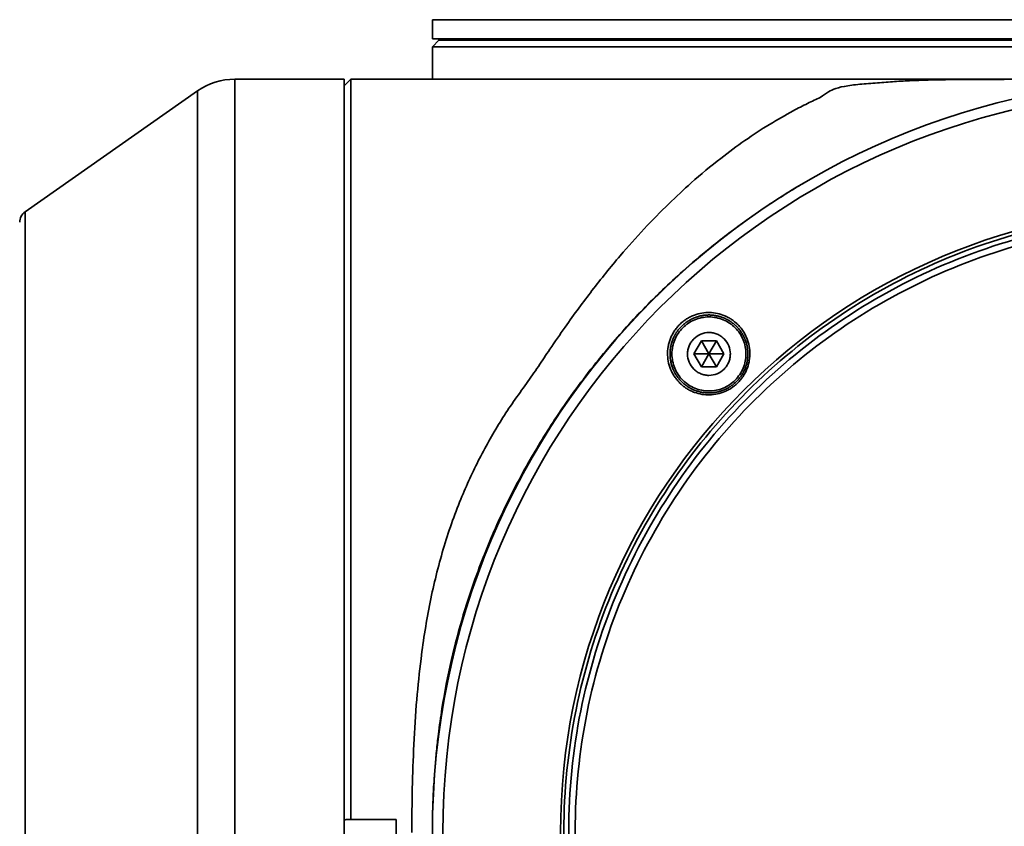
# Model space of a CAD drawing. Header units: millimetres. Extents: x 0 to 4200, y 0 to 2974.
# Tile 15 of 40: x 1173 to 1248, y 1808 to 1870. Entities that reach past the tile are written whole.
import ezdxf

# ---------------------------------------------------------------- set-up
doc = ezdxf.new("R2010")
doc.units = ezdxf.units.MM
doc.header["$LTSCALE"] = 10
doc.linetypes.add('CENTERX2', pattern=[20.32, 12.7, -2.54, 2.54, -2.54])
doc.layers.get('0').update_dxf_attribs({"lineweight": 18})
doc.layers.add('中心线层', color=6, linetype='CENTERX2', lineweight=25)
doc.layers.add('标注层', color=150, linetype='Continuous', lineweight=18)
doc.styles.add('SLDTEXTSTYLE1', font='txt')
doc.dimstyles.new('SLDDIMSTYLE0', dxfattribs={"dimtxt": 35, "dimasz": 40, "dimexe": 0, "dimexo": 0.0625, "dimgap": 8.75, "dimtad": 0, "dimtih": 1, "dimtoh": 1, "dimrnd": 1e-09, "dimzin": 12, "dimdsep": 46, "dimtxsty": 'SLDTEXTSTYLE1', "dimcen": 0, "dimdle": 80, "dimadec": 0, "dimazin": 3, "dimtfac": 1, "dimtdec": 3, "dimtofl": 0, "dimtmove": 0, "dimatfit": 3, "dimfxl": 1, "dimfrac": 2, "dimtolj": 1, "dimarcsym": 0})

# ---------------------------------------------------------------- blocks, each defined once
blk = doc.blocks.new('*X25')
at = {"layer": '标注层'}
blk.add_hatch(color=256, dxfattribs=at).paths.add_polyline_path([(1613.73, 2046.548), (1649.617, 2064.909), (1643.993, 2073.178)], flags=0)
for p, q in [((1613.73, 2046.548), (1751.485, 2140.236)), ((1751.485, 2140.236), (1861.288, 2140.236))]:
    blk.add_line(p, q, dxfattribs=at)
at = {"layer": '标注层', "char_height": 35, "attachment_point": 1, "style": 'SLDTEXTSTYLE1'}
for s, insert, width in [('%%C', (1761.485, 2185.353), 46.92737), ('850', (1800.184, 2185.353), 140.78212)]:
    blk.add_mtext(s, dxfattribs=dict(at, insert=insert, width=width))

msp = doc.modelspace()

# ---------------------------------------------------------------- linework, layer by layer
at = {"color": 7, "linetype": 'Continuous', "lineweight": 35}
for p, q in [((1204.302, 1870.123), (1204.302, 1868.642)), ((1320.302, 1868.642), (1204.302, 1868.642)), ((1204.802, 1868.642), (1204.802, 1868.54)), ((1204.802, 1868.54), (1204.302, 1868.04)), ((1204.302, 1868.04), (1204.302, 1865.542)), ((1320.302, 1868.04), (1204.302, 1868.04)), ((1319.802, 1868.54), (1204.802, 1868.54)), ((1197.502, 1865.542), (1189.078, 1865.542)), ((1197.502, 1749.542), (1197.502, 1865.542)), ((1198.005, 1865.542), (1197.505, 1865.042)), ((1262.302, 1865.542), (1198.005, 1865.542)), ((1198.005, 1808.547), (1198.005, 1865.542)), ((1197.505, 1865.042), (1197.502, 1865.042)), ((1197.505, 1808.499), (1197.505, 1865.042)), ((1186.211, 1864.639), (1172.929, 1855.341)), ((1225.032, 1845.388), (1224.454, 1844.388)), ((1226.186, 1845.388), (1225.032, 1845.388)), ((1225.032, 1845.388), (1225.609, 1844.388)), ((1226.186, 1845.388), (1225.609, 1844.388)), ((1226.764, 1844.388), (1226.186, 1845.388)), ((1224.454, 1844.388), (1225.032, 1843.388)), ((1224.454, 1844.388), (1225.609, 1844.388)), ((1225.609, 1844.388), (1225.032, 1843.388)), ((1226.764, 1844.388), (1225.609, 1844.388)), ((1226.186, 1843.388), (1225.609, 1844.388)), ((1226.186, 1843.388), (1226.764, 1844.388)), ((1225.032, 1843.388), (1226.186, 1843.388)), ((1197.502, 1808.499), (1197.505, 1808.499)), ((1198.005, 1808.547), (1197.814, 1808.547)), ((1201.502, 1808.547), (1198.005, 1808.547)), ((1201.502, 1808.547), (1201.502, 1806.537))]:
    msp.add_line(p, q, dxfattribs=at)
at = {"color": 8, "linetype": 'Continuous', "lineweight": 35}
for p, q in [((1320.302, 1870.123), (1204.302, 1870.123)), ((1189.078, 1853.878), (1189.078, 1865.542)), ((1186.211, 1750.446), (1186.211, 1864.639)), ((1172.929, 1845.728), (1172.929, 1855.341)), ((1189.078, 1749.542), (1189.078, 1853.878)), ((1172.929, 1845.728), (1172.929, 1759.744))]:
    msp.add_line(p, q, dxfattribs=at)
at = {"color": 7, "linetype": 'Continuous', "lineweight": 35}
for radius in [58, 57.196, 48.125]:
    msp.add_circle((1262.302, 1807.542), radius, dxfattribs=at)
for centre, radius, start, end in [((1189.078, 1860.542), 5, 90, 124.99202), ((1173.502, 1854.522), 1, 124.99202, 180)]:
    msp.add_arc(centre, radius, start, end, dxfattribs=at)
for points, knots in [([(1319.802, 1868.642), (1319.802, 1868.642), (1319.432, 1868.642), (1317.963, 1868.642), (1316.866, 1868.642), (1313.985, 1868.642), (1312.203, 1868.642), (1308.021, 1868.642), (1305.622, 1868.642), (1300.3, 1868.642), (1297.377, 1868.642), (1291.118, 1868.642), (1287.783, 1868.642), (1280.83, 1868.642), (1277.211, 1868.642), (1269.829, 1868.642), (1266.066, 1868.642), (1258.539, 1868.642), (1254.776, 1868.642), (1247.394, 1868.642), (1243.775, 1868.642), (1236.821, 1868.642), (1233.486, 1868.642), (1227.228, 1868.642), (1224.305, 1868.642), (1218.983, 1868.642), (1216.584, 1868.642), (1212.402, 1868.642), (1210.619, 1868.642), (1207.739, 1868.642), (1206.641, 1868.642), (1205.173, 1868.642), (1204.802, 1868.642), (1204.802, 1868.642)], [0, 0, 0, 0, 7.1875, 7.1875, 14.375, 14.375, 21.5625, 21.5625, 28.75, 28.75, 35.9375, 35.9375, 43.125, 43.125, 50.3125, 50.3125, 57.5, 57.5, 64.6875, 64.6875, 71.875, 71.875, 79.0625, 79.0625, 86.25, 86.25, 93.4375, 93.4375, 100.625, 100.625, 107.8125, 107.8125, 115, 115, 115, 115]), ([(1202.713, 1807.542), (1202.721, 1808.676), (1202.736, 1810.937), (1202.858, 1814.356), (1203.069, 1817.691), (1203.445, 1821.372), (1204.068, 1825.266), (1205.078, 1829.388), (1206.177, 1832.517), (1207.173, 1834.806), (1207.926, 1836.351), (1208.741, 1837.858), (1209.62, 1839.32), (1210.547, 1840.742), (1211.549, 1842.091), (1212.473, 1843.436), (1213.447, 1844.897), (1214.479, 1846.4), (1215.561, 1847.904), (1216.608, 1849.294), (1217.673, 1850.642), (1219.011, 1852.248), (1220.626, 1854.055), (1222.453, 1855.919), (1224.424, 1857.744), (1226.386, 1859.376), (1228.395, 1860.86), (1230.263, 1862.081), (1231.892, 1863.002), (1233.174, 1863.673), (1234.254, 1864.147), (1234.751, 1864.545), (1235.324, 1864.844), (1236.265, 1865.048), (1237.547, 1865.184), (1238.958, 1865.285), (1240.214, 1865.384), (1241.577, 1865.452), (1243.038, 1865.495), (1244.629, 1865.518), (1246.313, 1865.526), (1247.571, 1865.53), (1248.255, 1865.528), (1248.367, 1865.528)], [0, 0, 0, 0, 2.673018, 5.331849, 8.09508, 10.632396, 14.238473, 17.724624, 21.227916, 22.719058, 24.227096, 25.753708, 27.274608, 28.805019, 30.353214, 31.849134, 33.353808, 35.349842, 37.13671, 38.843527, 40.60765, 42.429129, 45.418091, 48.455937, 51.205235, 54.788471, 57.758834, 60.770161, 63.759709, 65.644913, 67.393039, 69.106155, 70.431738, 71.767307, 73.102863, 74.451624, 75.801379, 77.145709, 78.491999, 79.846386, 81.187168, 82.540808, 82.805675, 82.805675, 82.805675, 82.805675]), ([(1204.321, 1809.181), (1204.326, 1809.369), (1204.338, 1809.761), (1204.363, 1810.374), (1204.401, 1811.107), (1204.461, 1812.042), (1204.555, 1813.192), (1204.662, 1814.246), (1204.815, 1815.552), (1205.117, 1817.699), (1205.713, 1820.785), (1206.629, 1824.236), (1207.814, 1827.795), (1209.601, 1832.154), (1211.928, 1836.583), (1214.754, 1840.951), (1217.496, 1844.526), (1220.511, 1847.873), (1223.193, 1850.444), (1225.818, 1852.68), (1227.817, 1854.209), (1229.538, 1855.415), (1230.735, 1856.21), (1231.947, 1856.975), (1232.769, 1857.459), (1233.18, 1857.701)], [0, 0, 0, 0, 0.52068, 1.090166, 1.70865, 2.561606, 3.704893, 4.932182, 5.528663, 7.397448, 11.036032, 14.422229, 17.582495, 21.838421, 28.14932, 32.403449, 37.553024, 41.950246, 46.394322, 49.215932, 52.865515, 54.399891, 55.933848, 57.467029, 58.999074, 58.999074, 58.999074, 58.999074]), ([(1228.381, 1773.762), (1226.171, 1775.982), (1224.178, 1778.42), (1220.708, 1783.637), (1219.229, 1786.417), (1216.843, 1792.211), (1215.935, 1795.226), (1214.726, 1801.374), (1214.424, 1804.508), (1214.436, 1810.775), (1214.752, 1813.907), (1215.987, 1820.051), (1216.907, 1823.062), (1219.317, 1828.846), (1220.807, 1831.62), (1224.299, 1836.823), (1226.301, 1839.252), (1230.742, 1843.674), (1233.179, 1845.667), (1238.397, 1849.137), (1241.177, 1850.616), (1246.971, 1853.002), (1249.986, 1853.909), (1256.134, 1855.119), (1259.268, 1855.421), (1265.535, 1855.408), (1268.667, 1855.093), (1274.811, 1853.858), (1277.821, 1852.938), (1283.606, 1850.528), (1286.379, 1849.038), (1291.583, 1845.546), (1294.012, 1843.543), (1296.223, 1841.323)], [0, 0, 0, 0, 9.395931, 9.395931, 18.791862, 18.791862, 28.187793, 28.187793, 37.583724, 37.583724, 46.979655, 46.979655, 56.375586, 56.375586, 65.771517, 65.771517, 75.167448, 75.167448, 84.563379, 84.563379, 93.95931, 93.95931, 103.355241, 103.355241, 112.751172, 112.751172, 122.147103, 122.147103, 131.543034, 131.543034, 140.938965, 140.938965, 150.334896, 150.334896, 150.334896, 150.334896]), ([(1295.959, 1841.061), (1293.766, 1843.263), (1291.355, 1845.25), (1286.192, 1848.715), (1283.44, 1850.193), (1277.701, 1852.585), (1274.713, 1853.498), (1268.618, 1854.723), (1265.509, 1855.036), (1259.292, 1855.049), (1256.182, 1854.749), (1250.082, 1853.549), (1247.09, 1852.648), (1241.341, 1850.281), (1238.583, 1848.814), (1233.406, 1845.37), (1230.987, 1843.393), (1226.581, 1839.006), (1224.595, 1836.595), (1221.13, 1831.432), (1219.651, 1828.68), (1217.26, 1822.941), (1216.347, 1819.954), (1215.121, 1813.858), (1214.809, 1810.75), (1214.796, 1804.532), (1215.096, 1801.422), (1216.296, 1795.322), (1217.197, 1792.331), (1219.564, 1786.581), (1221.031, 1783.823), (1224.475, 1778.646), (1226.452, 1776.227), (1228.645, 1774.024)], [0, 0, 0, 0, 9.32284, 9.32284, 18.64568, 18.64568, 27.96852, 27.96852, 37.29136, 37.29136, 46.6142, 46.6142, 55.937041, 55.937041, 65.259881, 65.259881, 74.582721, 74.582721, 83.905561, 83.905561, 93.228401, 93.228401, 102.551241, 102.551241, 111.874081, 111.874081, 121.196921, 121.196921, 130.519761, 130.519761, 139.842601, 139.842601, 149.165442, 149.165442, 149.165442, 149.165442]), ([(1229, 1774.377), (1226.829, 1776.557), (1224.873, 1778.95), (1221.466, 1784.073), (1220.014, 1786.802), (1217.672, 1792.491), (1216.78, 1795.45), (1215.593, 1801.487), (1215.296, 1804.564), (1215.309, 1810.716), (1215.618, 1813.791), (1216.831, 1819.823), (1217.734, 1822.779), (1220.1, 1828.458), (1221.563, 1831.181), (1224.992, 1836.289), (1226.957, 1838.675), (1231.317, 1843.016), (1233.71, 1844.972), (1238.833, 1848.379), (1241.562, 1849.831), (1247.25, 1852.173), (1250.21, 1853.064), (1256.247, 1854.252), (1259.323, 1854.549), (1265.476, 1854.536), (1268.551, 1854.227), (1274.583, 1853.014), (1277.539, 1852.111), (1283.218, 1849.744), (1285.941, 1848.282), (1291.049, 1844.853), (1293.434, 1842.887), (1295.605, 1840.708)], [0, 0, 0, 0, 9.224705, 9.224705, 18.44941, 18.44941, 27.674115, 27.674115, 36.89882, 36.89882, 46.123525, 46.123525, 55.34823, 55.34823, 64.572935, 64.572935, 73.79764, 73.79764, 83.022344, 83.022344, 92.247049, 92.247049, 101.471754, 101.471754, 110.696459, 110.696459, 119.921164, 119.921164, 129.145869, 129.145869, 138.370574, 138.370574, 147.595279, 147.595279, 147.595279, 147.595279]), ([(1223.483, 1842.271), (1223.474, 1842.28), (1223.465, 1842.289), (1223.44, 1842.316), (1223.423, 1842.333), (1223.373, 1842.387), (1223.341, 1842.423), (1223.279, 1842.497), (1223.249, 1842.535), (1223.19, 1842.612), (1223.162, 1842.651), (1223.107, 1842.731), (1223.081, 1842.772), (1223.03, 1842.855), (1223.005, 1842.897), (1222.97, 1842.962), (1222.958, 1842.983), (1222.935, 1843.027), (1222.924, 1843.049), (1222.903, 1843.093), (1222.892, 1843.115), (1222.872, 1843.159), (1222.862, 1843.181), (1222.833, 1843.249), (1222.815, 1843.294), (1222.764, 1843.43), (1222.735, 1843.523), (1222.697, 1843.664), (1222.686, 1843.712), (1222.665, 1843.807), (1222.656, 1843.855), (1222.644, 1843.928), (1222.641, 1843.953), (1222.634, 1844.002), (1222.631, 1844.026), (1222.625, 1844.075), (1222.623, 1844.1), (1222.618, 1844.149), (1222.617, 1844.173), (1222.612, 1844.246), (1222.61, 1844.295), (1222.608, 1844.393), (1222.609, 1844.442), (1222.612, 1844.54), (1222.615, 1844.589), (1222.623, 1844.686), (1222.629, 1844.735), (1222.642, 1844.833), (1222.649, 1844.881), (1222.663, 1844.954), (1222.668, 1844.979), (1222.678, 1845.028), (1222.683, 1845.052), (1222.695, 1845.1), (1222.7, 1845.124), (1222.713, 1845.172), (1222.72, 1845.196), (1222.74, 1845.267), (1222.755, 1845.314), (1222.803, 1845.453), (1222.839, 1845.545), (1222.901, 1845.679), (1222.922, 1845.724), (1222.956, 1845.79), (1222.968, 1845.811), (1222.992, 1845.855), (1223.004, 1845.877), (1223.029, 1845.92), (1223.042, 1845.941), (1223.068, 1845.984), (1223.082, 1846.005), (1223.109, 1846.046), (1223.123, 1846.067), (1223.151, 1846.108), (1223.165, 1846.128), (1223.209, 1846.188), (1223.238, 1846.227), (1223.3, 1846.304), (1223.332, 1846.342), (1223.398, 1846.416), (1223.431, 1846.452), (1223.5, 1846.523), (1223.536, 1846.557), (1223.591, 1846.608), (1223.609, 1846.624), (1223.647, 1846.657), (1223.665, 1846.674), (1223.704, 1846.706), (1223.723, 1846.721), (1223.762, 1846.752), (1223.782, 1846.768), (1223.841, 1846.813), (1223.882, 1846.841), (1223.964, 1846.897), (1224.005, 1846.924), (1224.089, 1846.975), (1224.132, 1847), (1224.219, 1847.047), (1224.262, 1847.069), (1224.329, 1847.102), (1224.352, 1847.112), (1224.397, 1847.132), (1224.419, 1847.142), (1224.465, 1847.162), (1224.488, 1847.171), (1224.535, 1847.189), (1224.558, 1847.198), (1224.605, 1847.215), (1224.628, 1847.223), (1224.675, 1847.239), (1224.699, 1847.247), (1224.77, 1847.269), (1224.817, 1847.282), (1224.96, 1847.319), (1225.056, 1847.338), (1225.202, 1847.361), (1225.25, 1847.367), (1225.348, 1847.377), (1225.398, 1847.381), (1225.472, 1847.385), (1225.496, 1847.386), (1225.546, 1847.387), (1225.571, 1847.388), (1225.62, 1847.388), (1225.645, 1847.388), (1225.694, 1847.387), (1225.718, 1847.386), (1225.792, 1847.383), (1225.841, 1847.379), (1225.938, 1847.37), (1225.987, 1847.365), (1226.083, 1847.351), (1226.131, 1847.343), (1226.227, 1847.324), (1226.275, 1847.314), (1226.346, 1847.296), (1226.37, 1847.29), (1226.417, 1847.277), (1226.441, 1847.27), (1226.488, 1847.256), (1226.512, 1847.249), (1226.558, 1847.234), (1226.582, 1847.226), (1226.628, 1847.21), (1226.651, 1847.201), (1226.697, 1847.184), (1226.719, 1847.175), (1226.787, 1847.147), (1226.832, 1847.128), (1226.964, 1847.067), (1227.049, 1847.021), (1227.175, 1846.947), (1227.216, 1846.922), (1227.277, 1846.881), (1227.298, 1846.868), (1227.338, 1846.84), (1227.358, 1846.826), (1227.397, 1846.797), (1227.417, 1846.782), (1227.456, 1846.752), (1227.475, 1846.737), (1227.532, 1846.691), (1227.569, 1846.659), (1227.606, 1846.627)], [0, 0, 0, 0, 0.038248, 0.038248, 0.111919, 0.111919, 0.25926, 0.25926, 0.406602, 0.406602, 0.553943, 0.553943, 0.701285, 0.701285, 0.848626, 0.848626, 0.922297, 0.922297, 0.995968, 0.995968, 1.069639, 1.069639, 1.143309, 1.143309, 1.290651, 1.290651, 1.585334, 1.585334, 1.732675, 1.732675, 1.880017, 1.880017, 1.953688, 1.953688, 2.027358, 2.027358, 2.101029, 2.101029, 2.1747, 2.1747, 2.322041, 2.322041, 2.469383, 2.469383, 2.616724, 2.616724, 2.764066, 2.764066, 2.911407, 2.911407, 2.985078, 2.985078, 3.058749, 3.058749, 3.132419, 3.132419, 3.20609, 3.20609, 3.353432, 3.353432, 3.648115, 3.648115, 3.795456, 3.795456, 3.869127, 3.869127, 3.942798, 3.942798, 4.016468, 4.016468, 4.090139, 4.090139, 4.16381, 4.16381, 4.237481, 4.237481, 4.384822, 4.384822, 4.532163, 4.532163, 4.679505, 4.679505, 4.826846, 4.826846, 4.900517, 4.900517, 4.974188, 4.974188, 5.047859, 5.047859, 5.121529, 5.121529, 5.268871, 5.268871, 5.416212, 5.416212, 5.563554, 5.563554, 5.710895, 5.710895, 5.784566, 5.784566, 5.858237, 5.858237, 5.931908, 5.931908, 6.005578, 6.005578, 6.079249, 6.079249, 6.15292, 6.15292, 6.300261, 6.300261, 6.594944, 6.594944, 6.742286, 6.742286, 6.889627, 6.889627, 6.963298, 6.963298, 7.036969, 7.036969, 7.110639, 7.110639, 7.18431, 7.18431, 7.331652, 7.331652, 7.478993, 7.478993, 7.626335, 7.626335, 7.773676, 7.773676, 7.847347, 7.847347, 7.921018, 7.921018, 7.994688, 7.994688, 8.068359, 8.068359, 8.14203, 8.14203, 8.215701, 8.215701, 8.363042, 8.363042, 8.657725, 8.657725, 8.805067, 8.805067, 8.878737, 8.878737, 8.952408, 8.952408, 9.026079, 9.026079, 9.09975, 9.09975, 9.247091, 9.247091, 9.247091, 9.247091]), ([(1223.354, 1846.653), (1223.395, 1846.693), (1223.478, 1846.773), (1223.61, 1846.884), (1223.748, 1846.988), (1223.89, 1847.084), (1224.038, 1847.173), (1224.191, 1847.253), (1224.478, 1847.384), (1224.918, 1847.525), (1225.516, 1847.595), (1226.115, 1847.554), (1226.598, 1847.424), (1226.965, 1847.27), (1227.227, 1847.129), (1227.475, 1846.965), (1227.626, 1846.837), (1227.702, 1846.773)], [0, 0, 0, 0, 0.172138, 0.343224, 0.5137, 0.684012, 0.85461, 1.025942, 1.198454, 1.796109, 2.394855, 2.993286, 3.590755, 3.894183, 4.193872, 4.492428, 4.792422, 4.792422, 4.792422, 4.792422]), ([(1223.483, 1842.036), (1223.444, 1842.073), (1223.365, 1842.145), (1223.253, 1842.261), (1223.147, 1842.383), (1223.014, 1842.552), (1222.864, 1842.776), (1222.663, 1843.154), (1222.484, 1843.662), (1222.399, 1844.304), (1222.438, 1844.845), (1222.533, 1845.267), (1222.638, 1845.575), (1222.772, 1845.872), (1222.937, 1846.152), (1223.129, 1846.416), (1223.279, 1846.574), (1223.354, 1846.653)], [0, 0, 0, 0, 0.162288, 0.324783, 0.487889, 0.652011, 0.976675, 1.301163, 1.944869, 2.590769, 3.235159, 3.55905, 3.880443, 4.205118, 4.526569, 4.847824, 5.171891, 5.171891, 5.171891, 5.171891]), ([(1225.609, 1847.238), (1225.985, 1847.238), (1226.359, 1847.162), (1226.873, 1846.949), (1227.039, 1846.86), (1227.35, 1846.652), (1227.493, 1846.534), (1227.756, 1846.271), (1227.877, 1846.124), (1228.083, 1845.815), (1228.17, 1845.651), (1228.314, 1845.306), (1228.368, 1845.125), (1228.44, 1844.761), (1228.459, 1844.575), (1228.459, 1844.2), (1228.44, 1844.015), (1228.368, 1843.651), (1228.313, 1843.47), (1228.171, 1843.125), (1228.083, 1842.961), (1227.876, 1842.651), (1227.756, 1842.505), (1227.494, 1842.242), (1227.35, 1842.124), (1227.038, 1841.915), (1226.873, 1841.827), (1226.531, 1841.685), (1226.351, 1841.63), (1225.983, 1841.556), (1225.797, 1841.538), (1225.233, 1841.538), (1224.859, 1841.614), (1224.345, 1841.827), (1224.178, 1841.916), (1223.868, 1842.124), (1223.724, 1842.242), (1223.461, 1842.505), (1223.341, 1842.652), (1223.135, 1842.961), (1223.047, 1843.125), (1222.904, 1843.47), (1222.85, 1843.651), (1222.777, 1844.015), (1222.759, 1844.201), (1222.759, 1844.576), (1222.777, 1844.761), (1222.85, 1845.125), (1222.905, 1845.307), (1223.047, 1845.651), (1223.135, 1845.815), (1223.341, 1846.125), (1223.462, 1846.271), (1223.724, 1846.534), (1223.868, 1846.652), (1224.179, 1846.861), (1224.345, 1846.949), (1224.687, 1847.091), (1224.867, 1847.146), (1225.235, 1847.22), (1225.421, 1847.238), (1225.609, 1847.238)], [0, 0, 0, 0, 1.118567, 1.118567, 1.67785, 1.67785, 2.237134, 2.237134, 2.796417, 2.796417, 3.3557, 3.3557, 3.914984, 3.914984, 4.474267, 4.474267, 5.03355, 5.03355, 5.592834, 5.592834, 6.152117, 6.152117, 6.711401, 6.711401, 7.270684, 7.270684, 7.829967, 7.829967, 8.389251, 8.389251, 8.948534, 8.948534, 10.067101, 10.067101, 10.626384, 10.626384, 11.185668, 11.185668, 11.744951, 11.744951, 12.304234, 12.304234, 12.863518, 12.863518, 13.422801, 13.422801, 13.982084, 13.982084, 14.541368, 14.541368, 15.100651, 15.100651, 15.659935, 15.659935, 16.219218, 16.219218, 16.778501, 16.778501, 17.337785, 17.337785, 17.897068, 17.897068, 17.897068, 17.897068]), ([(1227.606, 1846.627), (1227.642, 1846.594), (1227.678, 1846.561), (1227.72, 1846.52), (1227.727, 1846.512), (1227.735, 1846.505)], [0, 0, 0, 0, 0.1464095, 0.1464095, 0.1774254, 0.1774254, 0.1774254, 0.1774254]), ([(1227.702, 1846.773), (1227.747, 1846.731), (1227.838, 1846.647), (1227.965, 1846.513), (1228.082, 1846.372), (1228.191, 1846.226), (1228.291, 1846.074), (1228.382, 1845.916), (1228.533, 1845.616), (1228.696, 1845.152), (1228.781, 1844.51), (1228.743, 1843.97), (1228.648, 1843.548), (1228.544, 1843.24), (1228.409, 1842.943), (1228.243, 1842.662), (1228.051, 1842.397), (1227.902, 1842.239), (1227.827, 1842.16)], [0, 0, 0, 0, 0.188304, 0.374425, 0.558967, 0.742541, 0.925751, 1.109194, 1.293452, 1.942577, 2.584061, 3.228985, 3.553276, 3.874779, 4.198908, 4.522625, 4.844947, 5.167162, 5.167162, 5.167162, 5.167162]), ([(1227.735, 1846.505), (1227.745, 1846.495), (1227.754, 1846.485), (1227.781, 1846.457), (1227.798, 1846.44), (1227.831, 1846.404), (1227.848, 1846.385), (1227.88, 1846.348), (1227.896, 1846.33), (1227.943, 1846.274), (1227.973, 1846.235), (1228.032, 1846.158), (1228.06, 1846.118), (1228.115, 1846.038), (1228.141, 1845.998), (1228.191, 1845.915), (1228.216, 1845.873), (1228.262, 1845.788), (1228.285, 1845.745), (1228.317, 1845.68), (1228.327, 1845.658), (1228.347, 1845.613), (1228.357, 1845.591), (1228.376, 1845.546), (1228.386, 1845.523), (1228.404, 1845.478), (1228.413, 1845.455), (1228.438, 1845.386), (1228.454, 1845.34), (1228.484, 1845.247), (1228.497, 1845.2), (1228.535, 1845.059), (1228.555, 1844.964), (1228.578, 1844.82), (1228.585, 1844.771), (1228.593, 1844.699), (1228.595, 1844.674), (1228.6, 1844.625), (1228.601, 1844.601), (1228.605, 1844.552), (1228.606, 1844.527), (1228.607, 1844.49), (1228.608, 1844.478), (1228.608, 1844.453), (1228.608, 1844.441), (1228.609, 1844.379), (1228.609, 1844.33), (1228.605, 1844.232), (1228.602, 1844.183), (1228.594, 1844.085), (1228.589, 1844.037), (1228.576, 1843.94), (1228.568, 1843.892), (1228.55, 1843.795), (1228.54, 1843.747), (1228.523, 1843.675), (1228.517, 1843.651), (1228.505, 1843.604), (1228.498, 1843.58), (1228.484, 1843.532), (1228.477, 1843.508), (1228.462, 1843.461), (1228.454, 1843.437), (1228.43, 1843.367), (1228.413, 1843.32), (1228.376, 1843.229), (1228.357, 1843.183), (1228.295, 1843.049), (1228.25, 1842.962), (1228.175, 1842.834), (1228.15, 1842.792), (1228.095, 1842.709), (1228.067, 1842.668), (1228.023, 1842.607), (1228.009, 1842.587), (1227.978, 1842.548), (1227.963, 1842.528), (1227.932, 1842.489), (1227.916, 1842.47), (1227.884, 1842.432), (1227.867, 1842.413), (1227.818, 1842.358), (1227.784, 1842.322), (1227.715, 1842.251), (1227.68, 1842.217), (1227.607, 1842.15), (1227.57, 1842.117), (1227.494, 1842.054), (1227.455, 1842.023), (1227.396, 1841.978), (1227.376, 1841.964), (1227.336, 1841.935), (1227.315, 1841.92), (1227.274, 1841.892), (1227.253, 1841.879), (1227.211, 1841.852), (1227.19, 1841.838), (1227.126, 1841.8), (1227.083, 1841.775), (1226.997, 1841.728), (1226.953, 1841.705), (1226.819, 1841.641), (1226.729, 1841.603), (1226.59, 1841.552), (1226.543, 1841.537), (1226.472, 1841.515), (1226.448, 1841.508), (1226.4, 1841.494), (1226.376, 1841.488), (1226.328, 1841.475), (1226.304, 1841.47), (1226.256, 1841.459), (1226.232, 1841.453), (1226.159, 1841.439), (1226.111, 1841.43), (1225.965, 1841.408), (1225.868, 1841.398), (1225.721, 1841.39), (1225.673, 1841.388), (1225.599, 1841.388), (1225.574, 1841.388), (1225.525, 1841.389), (1225.501, 1841.39), (1225.451, 1841.392), (1225.427, 1841.393), (1225.378, 1841.397), (1225.353, 1841.399), (1225.279, 1841.406), (1225.231, 1841.412), (1225.134, 1841.425), (1225.086, 1841.434), (1224.99, 1841.452), (1224.943, 1841.463), (1224.848, 1841.486), (1224.801, 1841.498), (1224.708, 1841.526), (1224.662, 1841.541), (1224.57, 1841.573), (1224.524, 1841.591), (1224.467, 1841.614), (1224.456, 1841.618), (1224.433, 1841.628), (1224.422, 1841.633), (1224.388, 1841.647), (1224.366, 1841.658), (1224.322, 1841.678), (1224.3, 1841.689), (1224.256, 1841.71), (1224.234, 1841.721), (1224.17, 1841.755), (1224.127, 1841.779), (1224.002, 1841.853), (1223.921, 1841.906), (1223.804, 1841.992), (1223.765, 1842.021), (1223.689, 1842.082), (1223.652, 1842.114), (1223.615, 1842.146)], [0, 0, 0, 0, 0.042417, 0.042417, 0.116017, 0.116017, 0.189617, 0.189617, 0.263218, 0.263218, 0.410418, 0.410418, 0.557619, 0.557619, 0.70482, 0.70482, 0.85202, 0.85202, 0.999221, 0.999221, 1.072821, 1.072821, 1.146421, 1.146421, 1.220022, 1.220022, 1.293622, 1.293622, 1.440823, 1.440823, 1.588023, 1.588023, 1.882425, 1.882425, 2.029625, 2.029625, 2.103226, 2.103226, 2.176826, 2.176826, 2.250426, 2.250426, 2.287226, 2.287226, 2.324026, 2.324026, 2.471227, 2.471227, 2.618428, 2.618428, 2.765628, 2.765628, 2.912829, 2.912829, 3.06003, 3.06003, 3.13363, 3.13363, 3.20723, 3.20723, 3.280831, 3.280831, 3.354431, 3.354431, 3.501631, 3.501631, 3.648832, 3.648832, 3.943233, 3.943233, 4.090434, 4.090434, 4.237635, 4.237635, 4.311235, 4.311235, 4.384835, 4.384835, 4.458435, 4.458435, 4.532036, 4.532036, 4.679236, 4.679236, 4.826437, 4.826437, 4.973638, 4.973638, 5.120838, 5.120838, 5.194439, 5.194439, 5.268039, 5.268039, 5.341639, 5.341639, 5.41524, 5.41524, 5.56244, 5.56244, 5.709641, 5.709641, 6.004042, 6.004042, 6.151243, 6.151243, 6.224843, 6.224843, 6.298443, 6.298443, 6.372044, 6.372044, 6.445644, 6.445644, 6.592845, 6.592845, 6.887246, 6.887246, 7.034446, 7.034446, 7.108047, 7.108047, 7.181647, 7.181647, 7.255247, 7.255247, 7.328848, 7.328848, 7.476048, 7.476048, 7.623249, 7.623249, 7.77045, 7.77045, 7.91765, 7.91765, 8.064851, 8.064851, 8.212051, 8.212051, 8.248852, 8.248852, 8.285652, 8.285652, 8.359252, 8.359252, 8.432852, 8.432852, 8.506453, 8.506453, 8.653653, 8.653653, 8.948055, 8.948055, 9.095255, 9.095255, 9.242456, 9.242456, 9.242456, 9.242456]), ([(1225.609, 1846.038), (1225.718, 1846.038), (1225.825, 1846.027), (1226.036, 1845.985), (1226.141, 1845.954), (1226.341, 1845.871), (1226.435, 1845.82), (1226.615, 1845.701), (1226.7, 1845.631), (1226.928, 1845.403), (1227.051, 1845.218), (1227.215, 1844.821), (1227.259, 1844.604), (1227.259, 1844.282), (1227.248, 1844.172), (1227.206, 1843.961), (1227.175, 1843.858), (1227.093, 1843.658), (1227.041, 1843.561), (1226.922, 1843.383), (1226.853, 1843.299), (1226.623, 1843.068), (1226.441, 1842.947), (1226.041, 1842.781), (1225.827, 1842.738), (1225.5, 1842.738), (1225.393, 1842.749), (1225.182, 1842.791), (1225.077, 1842.822), (1224.877, 1842.905), (1224.783, 1842.956), (1224.603, 1843.076), (1224.518, 1843.145), (1224.29, 1843.374), (1224.167, 1843.558), (1224.002, 1843.955), (1223.959, 1844.172), (1223.959, 1844.495), (1223.97, 1844.604), (1224.012, 1844.815), (1224.043, 1844.918), (1224.125, 1845.118), (1224.177, 1845.215), (1224.296, 1845.393), (1224.364, 1845.477), (1224.595, 1845.708), (1224.777, 1845.829), (1225.177, 1845.995), (1225.391, 1846.038), (1225.609, 1846.038)], [0, 0, 0, 0, 0.323647, 0.323647, 0.647294, 0.647294, 0.970941, 0.970941, 1.294588, 1.294588, 1.941882, 1.941882, 2.589176, 2.589176, 2.912823, 2.912823, 3.23647, 3.23647, 3.560117, 3.560117, 3.883764, 3.883764, 4.531058, 4.531058, 5.178352, 5.178352, 5.501999, 5.501999, 5.825645, 5.825645, 6.149292, 6.149292, 6.472939, 6.472939, 7.120233, 7.120233, 7.767527, 7.767527, 8.091174, 8.091174, 8.414821, 8.414821, 8.738468, 8.738468, 9.062115, 9.062115, 9.709409, 9.709409, 10.356703, 10.356703, 10.356703, 10.356703]), ([(1223.615, 1842.146), (1223.606, 1842.154), (1223.597, 1842.162), (1223.579, 1842.179), (1223.57, 1842.187), (1223.543, 1842.212), (1223.526, 1842.229), (1223.5, 1842.255), (1223.491, 1842.263), (1223.483, 1842.271)], [0, 0, 0, 0, 0.0366878, 0.0366878, 0.0733755, 0.0733755, 0.146751, 0.146751, 0.1820316, 0.1820316, 0.1820316, 0.1820316]), ([(1227.827, 1842.16), (1227.786, 1842.12), (1227.703, 1842.04), (1227.57, 1841.929), (1227.433, 1841.825), (1227.291, 1841.729), (1227.144, 1841.641), (1226.991, 1841.56), (1226.704, 1841.429), (1226.265, 1841.288), (1225.668, 1841.218), (1225.07, 1841.259), (1224.589, 1841.387), (1224.223, 1841.539), (1223.962, 1841.679), (1223.713, 1841.843), (1223.56, 1841.972), (1223.483, 1842.036)], [0, 0, 0, 0, 0.172357, 0.343227, 0.513238, 0.683023, 0.853218, 1.02445, 1.197333, 1.793028, 2.392435, 2.986578, 3.587133, 3.885271, 4.183016, 4.482933, 4.787608, 4.787608, 4.787608, 4.787608]), ([(1296.223, 1841.323), (1298.434, 1839.103), (1300.426, 1836.665), (1303.897, 1831.448), (1305.375, 1828.668), (1307.761, 1822.874), (1308.669, 1819.859), (1309.879, 1813.71), (1310.181, 1810.577), (1310.168, 1804.31), (1309.853, 1801.178), (1308.618, 1795.034), (1307.698, 1792.023), (1305.288, 1786.239), (1303.798, 1783.465), (1300.306, 1778.262), (1298.303, 1775.833), (1293.863, 1771.411), (1291.425, 1769.418), (1286.208, 1765.948), (1283.428, 1764.469), (1277.634, 1762.083), (1274.619, 1761.176), (1268.47, 1759.966), (1265.337, 1759.664), (1259.07, 1759.677), (1255.938, 1759.992), (1249.794, 1761.227), (1246.783, 1762.147), (1240.999, 1764.557), (1238.225, 1766.047), (1233.022, 1769.539), (1230.592, 1771.542), (1228.381, 1773.762)], [0, 0, 0, 0, 9.395931, 9.395931, 18.791862, 18.791862, 28.187793, 28.187793, 37.583724, 37.583724, 46.979655, 46.979655, 56.375586, 56.375586, 65.771517, 65.771517, 75.167448, 75.167448, 84.563379, 84.563379, 93.95931, 93.95931, 103.355241, 103.355241, 112.751172, 112.751172, 122.147103, 122.147103, 131.543034, 131.543034, 140.938965, 140.938965, 150.334896, 150.334896, 150.334896, 150.334896]), ([(1228.645, 1774.024), (1230.839, 1771.822), (1233.25, 1769.835), (1238.412, 1766.37), (1241.164, 1764.892), (1246.904, 1762.5), (1249.891, 1761.587), (1255.987, 1760.362), (1259.095, 1760.049), (1265.313, 1760.036), (1268.422, 1760.336), (1274.523, 1761.536), (1277.514, 1762.437), (1283.264, 1764.804), (1286.022, 1766.271), (1291.199, 1769.715), (1293.617, 1771.692), (1298.023, 1776.079), (1300.01, 1778.49), (1303.475, 1783.653), (1304.953, 1786.405), (1307.345, 1792.144), (1308.258, 1795.131), (1309.483, 1801.227), (1309.796, 1804.335), (1309.809, 1810.553), (1309.509, 1813.663), (1308.308, 1819.763), (1307.408, 1822.754), (1305.04, 1828.504), (1303.573, 1831.262), (1300.13, 1836.439), (1298.153, 1838.858), (1295.959, 1841.061)], [0, 0, 0, 0, 9.32284, 9.32284, 18.64568, 18.64568, 27.96852, 27.96852, 37.29136, 37.29136, 46.6142, 46.6142, 55.937041, 55.937041, 65.259881, 65.259881, 74.582721, 74.582721, 83.905561, 83.905561, 93.228401, 93.228401, 102.551241, 102.551241, 111.874081, 111.874081, 121.196921, 121.196921, 130.519761, 130.519761, 139.842601, 139.842601, 149.165442, 149.165442, 149.165442, 149.165442]), ([(1295.605, 1840.708), (1297.776, 1838.528), (1299.732, 1836.135), (1303.139, 1831.012), (1304.59, 1828.283), (1306.933, 1822.594), (1307.824, 1819.635), (1309.012, 1813.598), (1309.309, 1810.521), (1309.296, 1804.369), (1308.987, 1801.294), (1307.774, 1795.262), (1306.87, 1792.306), (1304.504, 1786.627), (1303.042, 1783.904), (1299.613, 1778.796), (1297.647, 1776.41), (1293.288, 1772.069), (1290.894, 1770.113), (1285.772, 1766.706), (1283.043, 1765.254), (1277.354, 1762.912), (1274.394, 1762.021), (1268.358, 1760.833), (1265.281, 1760.536), (1259.129, 1760.549), (1256.054, 1760.858), (1250.022, 1762.071), (1247.066, 1762.974), (1241.387, 1765.341), (1238.664, 1766.803), (1233.556, 1770.232), (1231.17, 1772.198), (1229, 1774.377)], [0, 0, 0, 0, 9.224705, 9.224705, 18.44941, 18.44941, 27.674115, 27.674115, 36.89882, 36.89882, 46.123525, 46.123525, 55.34823, 55.34823, 64.572935, 64.572935, 73.79764, 73.79764, 83.022344, 83.022344, 92.247049, 92.247049, 101.471754, 101.471754, 110.696459, 110.696459, 119.921164, 119.921164, 129.145869, 129.145869, 138.370574, 138.370574, 147.595279, 147.595279, 147.595279, 147.595279]), ([(1204.302, 1807.542), (1204.302, 1807.682), (1204.302, 1807.959), (1204.306, 1808.372), (1204.312, 1808.778), (1204.318, 1809.048), (1204.321, 1809.181)], [0, 0, 0, 0, 0.418005, 0.830423, 1.23735, 1.638883, 1.638883, 1.638883, 1.638883])]:
    msp.add_open_spline(points, degree=3, knots=knots, dxfattribs=at)
msp.add_open_spline([(1197.505, 1808.499), (1197.607, 1808.532), (1197.71, 1808.547), (1197.814, 1808.547)], degree=3, dxfattribs=at)
at = {"layer": '中心线层', "linetype": 'CENTERX2'}
for centre, radius, start, end in [((1262.302, 1807.542), 425, 275, 265), ((837.302, 1807.542), 395, 20, 340)]:
    msp.add_arc(centre, radius, start, end, dxfattribs=at)

# ---------------------------------------------------------------- dimensions: what is measured, and where the dimension line sits
at = {"layer": '标注层'}
dim = msp.add_diameter_dim_2p(p1=(910.875, 1568.537), p2=(1613.73, 2046.548), dimstyle='SLDDIMSTYLE0', override={"dimpost": '%%C<>', "dimsah": 1, "dimtzin": 12}, dxfattribs=at)
dim.commit()
dim.dimension.update_dxf_attribs({"geometry": '*X25', "text_midpoint": (1785.65, 2163.472), "dimtype": 163})

doc.saveas('drawing.dxf')
